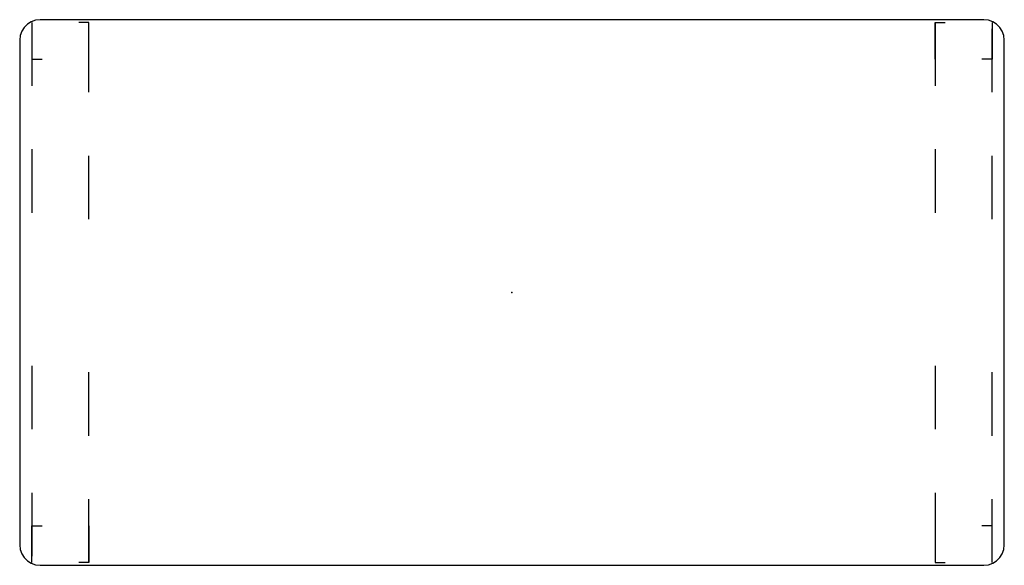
# Model space of a CAD drawing. Header units: metres. Extents: x 0.04 to 0.765, y -0.424 to -0.022.
import ezdxf

# ---------------------------------------------------------------- set-up
doc = ezdxf.new("R2010")
doc.units = ezdxf.units.M
doc.header["$MEASUREMENT"] = 0

# ---------------------------------------------------------------- blocks, each defined once
blk = doc.blocks.new('63025eab-5053-4f24-953f-767df0ea82f9')
at = {"color": 8, "lineweight": 25, "true_color": 0x808080}
for p, q in [((0.04918, -0.02433), (0.04917, -0.02433)), ((0.04917, -0.02433), (0.04917, -0.05133)), ((0.04921, -0.02433), (0.04917, -0.02433)), ((0.04917, -0.02433), (0.04917, -0.07107)), ((0.09117, -0.02433), (0.08368, -0.02433)), ((0.09117, -0.05133), (0.09117, -0.02433)), ((0.71417, -0.05133), (0.71417, -0.02433)), ((0.71417, -0.02433), (0.72166, -0.02433)), ((0.71417, -0.02433), (0.71417, -0.07107)), ((0.71421, -0.02433), (0.71417, -0.02433)), ((0.75616, -0.02433), (0.75617, -0.02433)), ((0.75617, -0.02433), (0.75617, -0.05133)), ((0.09117, -0.07586), (0.09117, -0.02912)), ((0.75617, -0.07586), (0.75617, -0.02912)), ((0.04917, -0.05133), (0.05665, -0.05133)), ((0.09116, -0.05133), (0.09117, -0.05133)), ((0.71418, -0.05133), (0.71417, -0.05133)), ((0.75617, -0.05133), (0.74869, -0.05133)), ((0.04917, -0.11782), (0.04917, -0.16456)), ((0.09117, -0.16933), (0.09117, -0.12261)), ((0.71417, -0.11782), (0.71417, -0.16456)), ((0.75617, -0.16933), (0.75617, -0.12261)), ((0.09115, -0.16933), (0.09117, -0.16933)), ((0.75615, -0.16933), (0.75617, -0.16933)), ((0.04921, -0.27733), (0.04917, -0.27733)), ((0.04917, -0.27733), (0.04917, -0.32407)), ((0.09117, -0.32886), (0.09117, -0.28212)), ((0.71421, -0.27733), (0.71417, -0.27733)), ((0.71417, -0.27733), (0.71417, -0.32407)), ((0.75617, -0.32886), (0.75617, -0.28212)), ((0.04917, -0.37082), (0.04917, -0.41756)), ((0.09117, -0.42233), (0.09117, -0.37561)), ((0.71417, -0.37082), (0.71417, -0.41756)), ((0.75617, -0.42233), (0.75617, -0.37561)), ((0.04917, -0.42233), (0.04917, -0.39533)), ((0.04917, -0.39533), (0.05665, -0.39533)), ((0.09116, -0.39533), (0.09117, -0.39533)), ((0.09117, -0.39533), (0.09117, -0.42233)), ((0.71418, -0.39533), (0.71417, -0.39533)), ((0.71417, -0.39533), (0.71417, -0.42233)), ((0.75617, -0.39533), (0.74869, -0.39533)), ((0.75617, -0.42233), (0.75617, -0.39533)), ((0.04918, -0.42233), (0.04917, -0.42233)), ((0.09117, -0.42233), (0.08368, -0.42233)), ((0.09115, -0.42233), (0.09117, -0.42233)), ((0.71417, -0.42233), (0.72166, -0.42233)), ((0.75615, -0.42233), (0.75617, -0.42233)), ((0.75616, -0.42233), (0.75617, -0.42233))]:
    blk.add_line(p, q, dxfattribs=at)
at = {"color": 18, "lineweight": 25, "true_color": 0x000000}
blk.add_lwpolyline([(0.04017, -0.40933), (0.04055, -0.41267), (0.04166, -0.41584), (0.04344, -0.41869), (0.04582, -0.42106), (0.04866, -0.42285), (0.05183, -0.42396), (0.05517, -0.42433), (0.75017, -0.42433), (0.75351, -0.42396), (0.75668, -0.42285), (0.75952, -0.42106), (0.7619, -0.41869), (0.76368, -0.41584), (0.76479, -0.41267), (0.76517, -0.40933), (0.76517, -0.03733), (0.76479, -0.034), (0.76368, -0.03083), (0.7619, -0.02798), (0.75952, -0.02561), (0.75668, -0.02382), (0.75351, -0.02271), (0.75017, -0.02233), (0.05517, -0.02233), (0.05183, -0.02271), (0.04866, -0.02382), (0.04582, -0.02561), (0.04344, -0.02798), (0.04166, -0.03083), (0.04055, -0.034), (0.04017, -0.03733)], close=True, dxfattribs=at)
at = {"color": 1, "true_color": 0xff0000}
blk.add_point((0.40267, -0.22333), dxfattribs=at)
blk.add_point((0.40267, -0.22333), dxfattribs=at)
blk = doc.blocks.new('953114b9-e783-4238-83e3-790b2ae75747')
blk.add_blockref('63025eab-5053-4f24-953f-767df0ea82f9', (0, 0))

msp = doc.modelspace()

# ---------------------------------------------------------------- block references
msp.add_blockref('953114b9-e783-4238-83e3-790b2ae75747', (0, 0))

doc.saveas('drawing.dxf')
